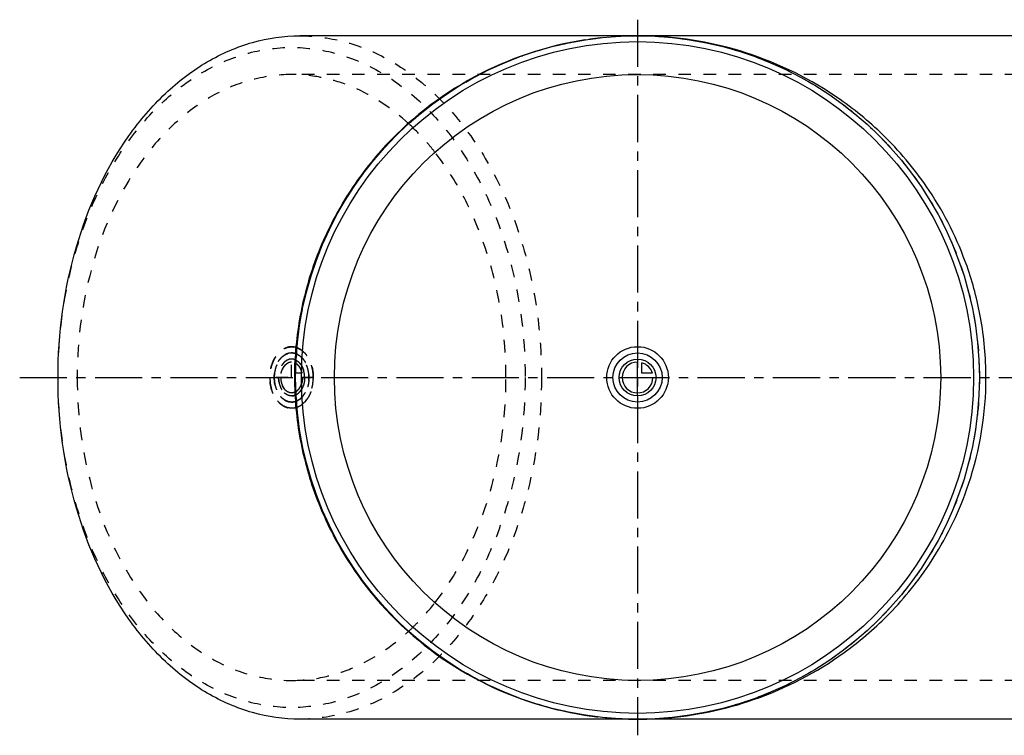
# Model space of a CAD drawing. Header units: millimetres. Extents: x 22 to 973, y 314 to 686.
# Tile 1 of 2: x 22 to 533, y 314 to 686. Entities that reach past the tile are written whole.
import ezdxf

# ---------------------------------------------------------------- set-up
doc = ezdxf.new("R2010")
doc.units = ezdxf.units.MM
doc.header["$LTSCALE"] = 65.185185
doc.linetypes.add('CENTER', pattern=[0.6, 0.375, -0.075, 0.075, -0.075])
doc.linetypes.add('HIDDEN', pattern=[0.2, 0.1, -0.1])
for name, color, linetype in [('ACHSEN_S', 7, 'CONTINUOUS'), ('FASEN', 7, 'CONTINUOUS'), ('KOERPER', 7, 'CONTINUOUS'), ('KONST.EL_MIT_GEO', 7, 'CONTINUOUS'), ('KURVEN', 7, 'CONTINUOUS')]:
    doc.layers.add(name, color=color, linetype=linetype)

msp = doc.modelspace()

# ---------------------------------------------------------------- linework, layer by layer
at = {"layer": 'ACHSEN_S', "color": 2, "linetype": 'CENTER'}
for p, q in [((342.32, 685.91), (342.32, 314.09)), ((21.54, 500), (973.33, 500))]:
    msp.add_line(p, q, dxfattribs=at)
at = {"layer": 'FASEN', "color": 7, "linetype": 'Continuous'}
for radius in [177.5, 174.5]:
    msp.add_circle((342.32, 500), radius, dxfattribs=at)
for points, knots in [([(41.44, 500), (41.44, 522.86), (47.4, 567.18), (70, 617.17), (96.05, 647.86), (117.91, 664.64), (141.85, 675.11), (158.71, 677.5), (166.95, 677.5)], [0, 0, 0, 0, 0.287048, 0.553568, 0.675502, 0.789331, 0.896544, 1, 1, 1, 1]), ([(166.95, 322.5), (158.71, 322.5), (141.85, 324.89), (117.91, 335.36), (96.05, 352.14), (70, 382.83), (47.4, 432.82), (41.44, 477.14), (41.44, 500)], [0, 0, 0, 0, 0.103456, 0.210669, 0.324498, 0.446432, 0.712952, 1, 1, 1, 1])]:
    msp.add_open_spline(points, degree=3, knots=knots, dxfattribs=at)
at = {"layer": 'FASEN', "color": 8, "linetype": 'HIDDEN'}
for points, knots in [([(166.95, 677.5), (175.19, 677.5), (192.06, 675.11), (215.99, 664.64), (237.85, 647.86), (263.91, 617.17), (286.51, 567.18), (292.46, 522.86), (292.46, 500)], [0, 0, 0, 0, 0.103456, 0.210669, 0.324498, 0.446432, 0.712952, 1, 1, 1, 1]), ([(41.44, 500), (41.44, 522.09), (45.89, 555.04), (60.88, 595.13), (75.86, 621.26), (94.21, 642.86), (115.32, 659.08), (138.46, 669.19), (162.71, 672.63), (186.96, 669.19), (210.1, 659.08), (231.21, 642.86), (249.56, 621.26), (264.54, 595.13), (279.53, 555.04), (283.98, 522.09), (283.98, 500)], [0, 0, 0, 0, 0.143394, 0.211975, 0.276986, 0.337898, 0.394761, 0.448319, 0.5, 0.551681, 0.605239, 0.662102, 0.723014, 0.788025, 0.856606, 1, 1, 1, 1]), ([(283.98, 500), (283.98, 477.91), (279.53, 444.96), (264.54, 404.87), (249.56, 378.74), (231.21, 357.14), (210.1, 340.92), (186.96, 330.81), (162.71, 327.37), (138.46, 330.81), (115.32, 340.92), (94.21, 357.14), (75.86, 378.74), (60.88, 404.87), (45.89, 444.96), (41.44, 477.91), (41.44, 500)], [0, 0, 0, 0, 0.143394, 0.211975, 0.276986, 0.337898, 0.394761, 0.448319, 0.5, 0.551681, 0.605239, 0.662102, 0.723014, 0.788025, 0.856606, 1, 1, 1, 1]), ([(292.46, 500), (292.46, 477.14), (286.51, 432.82), (263.91, 382.83), (237.85, 352.14), (215.99, 335.36), (192.06, 324.89), (175.19, 322.5), (166.95, 322.5)], [0, 0, 0, 0, 0.287048, 0.553568, 0.675502, 0.789331, 0.896544, 1, 1, 1, 1])]:
    msp.add_open_spline(points, degree=3, knots=knots, dxfattribs=at)
at = {"layer": 'KOERPER', "color": 7, "linetype": 'Continuous'}
for p, q in [((837.29, 677.5), (166.95, 677.5)), ((837.29, 322.5), (166.95, 322.5))]:
    msp.add_line(p, q, dxfattribs=at)
at = {"layer": 'KOERPER', "color": 8, "linetype": 'HIDDEN'}
for p, q in [((839.41, 657.4), (162.71, 657.4)), ((839.41, 342.6), (162.71, 342.6))]:
    msp.add_line(p, q, dxfattribs=at)
at = {"layer": 'KOERPER', "color": 7, "linetype": 'Continuous'}
msp.add_circle((342.32, 500), 157.4, dxfattribs=at)
at = {"layer": 'KOERPER', "color": 8, "linetype": 'HIDDEN'}
for points, knots in [([(162.71, 657.4), (155.4, 657.4), (140.45, 655.28), (119.22, 646), (99.84, 631.11), (76.73, 603.9), (56.69, 559.58), (51.41, 520.28), (51.41, 500)], [0, 0, 0, 0, 0.103456, 0.210669, 0.324498, 0.446432, 0.712951, 1, 1, 1, 1]), ([(223.54, 631.81), (215.02, 639.68), (200.49, 649.51), (178.97, 656.27), (168.08, 657.4), (162.71, 657.4)], [0, 0, 0, 0, 0.516498, 0.760668, 1, 1, 1, 1]), ([(237.14, 617.03), (236.08, 618.37), (231.84, 623.56), (227.2, 628.43), (223.54, 631.81)], [0, 0, 0, 0, 0.255195, 1, 1, 1, 1]), ([(274.01, 500), (274.01, 521.59), (268.08, 563.26), (249.41, 601.42), (237.14, 617.03)], [0, 0, 0, 0, 0.520986, 1, 1, 1, 1]), ([(51.41, 500), (51.41, 479.72), (56.69, 440.42), (76.73, 396.1), (99.84, 368.89), (119.22, 354), (140.45, 344.72), (155.4, 342.6), (162.71, 342.6)], [0, 0, 0, 0, 0.287049, 0.553568, 0.675502, 0.789331, 0.896544, 1, 1, 1, 1]), ([(237.14, 382.97), (249.41, 398.58), (268.08, 436.74), (274.01, 478.41), (274.01, 500)], [0, 0, 0, 0, 0.479014, 1, 1, 1, 1]), ([(223.54, 368.19), (224.74, 369.3), (229.57, 373.95), (234.01, 378.99), (237.14, 382.97)], [0, 0, 0, 0, 0.245022, 1, 1, 1, 1]), ([(162.71, 342.6), (168.08, 342.6), (178.97, 343.73), (200.49, 350.49), (215.02, 360.32), (223.54, 368.19)], [0, 0, 0, 0, 0.239332, 0.483502, 1, 1, 1, 1])]:
    msp.add_open_spline(points, degree=3, knots=knots, dxfattribs=at)
at = {"layer": 'KONST.EL_MIT_GEO', "color": 8, "linetype": 'HIDDEN'}
for p, q in [((315.14, 675.42), (315.03, 675.4)), ((314.87, 324.62), (315.33, 324.55)), ((358.56, 323.22), (358.71, 323.23))]:
    msp.add_line(p, q, dxfattribs=at)
msp.add_circle((342.32, 500), 177.5, dxfattribs=at)
for centre, radius, start, end in [((342.33, 498.69), 178.81, 91.8657, 98.7466), ((342.32, 498.76), 178.74, 90.0006, 91.8628), ((342.31, 492.57), 184.93, 88.8654, 89.9986), ((342.32, 492.99), 184.51, 87.9749, 88.8653), ((342.32, 501.17), 178.67, 261.3132, 264.603), ((342.31, 501.11), 178.61, 264.6033, 264.8753), ((342.32, 501.22), 178.72, 264.876, 268.116), ((342.32, 501.27), 178.77, 268.116, 269.9989), ((342.31, 507.55), 185.05, 270.0017, 271.0539), ((342.32, 507.07), 184.57, 271.054, 272.1195), ((342.33, 506.62), 184.12, 272.1195, 275.0557)]:
    msp.add_arc(centre, radius, start, end, dxfattribs=at)
at = {"layer": 'KONST.EL_MIT_GEO', "color": 7, "linetype": 'Continuous'}
for points, knots in [([(315.03, 675.4), (295.08, 672.32), (255.52, 659.1), (214.39, 626.54), (189.36, 592.75), (175.1, 563.85), (166.23, 532.56), (164.23, 510.86), (164.23, 500)], [0, 0, 0, 0, 0.241171, 0.487428, 0.613555, 0.741293, 0.87029, 1, 1, 1, 1]), ([(523.23, 500), (523.23, 510.45), (521.45, 530.1), (512.65, 563.34), (496.54, 595.61), (473, 624.22), (441.93, 650.24), (400.66, 670.71), (365.65, 676.79), (348.84, 677.38)], [0, 0, 0, 0, 0.114241, 0.214352, 0.374738, 0.504164, 0.616902, 0.816008, 1, 1, 1, 1]), ([(164.23, 500), (164.23, 489.15), (166.23, 467.46), (175.08, 436.19), (189.32, 407.31), (214.33, 373.53), (255.41, 340.97), (294.94, 327.72), (314.87, 324.62)], [0, 0, 0, 0, 0.129701, 0.258689, 0.386418, 0.512538, 0.758818, 1, 1, 1, 1]), ([(358.71, 323.23), (374.76, 324.66), (408.09, 332.11), (447.06, 353.3), (476.37, 379.37), (498.5, 407.69), (517.81, 448.11), (523.23, 481.3), (523.23, 500)], [0, 0, 0, 0, 0.182981, 0.382544, 0.495986, 0.626413, 0.787752, 1, 1, 1, 1])]:
    msp.add_open_spline(points, degree=3, knots=knots, dxfattribs=at)
at = {"layer": 'KURVEN', "color": 8, "linetype": 'HIDDEN'}
for p, q in [((162.71, 500), (162.71, 508)), ((164.27, 507.69), (164.27, 502.2)), ((168.15, 502.2), (164.27, 502.2)), ((174.02, 500), (151.4, 500))]:
    msp.add_line(p, q, dxfattribs=at)
at = {"layer": 'KURVEN', "color": 40, "linetype": 'Continuous'}
for p, q in [((342.32, 490.4), (342.32, 508)), ((344.52, 502.2), (344.52, 507.69)), ((350.01, 502.2), (344.52, 502.2)), ((332.72, 500), (350.32, 500))]:
    msp.add_line(p, q, dxfattribs=at)
for radius in [16, 12.8, 9.6]:
    msp.add_circle((342.32, 500), radius, dxfattribs=at)
for start, end in [(90, 360), (15.962, 74.038)]:
    msp.add_arc((342.32, 500), 8, start, end, dxfattribs=at)
at = {"layer": 'KURVEN', "color": 8, "linetype": 'HIDDEN'}
for points, knots in [([(162.71, 484), (162.34, 484.05), (161.79, 484.12), (161.06, 484.24), (160.51, 484.26), (159.99, 484.54), (159.45, 484.75), (158.93, 484.99), (158.39, 485.17), (157.91, 485.59), (157.42, 485.93), (156.94, 486.32), (156.43, 486.63), (156.02, 487.19), (155.58, 487.67), (155.15, 488.19), (154.69, 488.66), (154.37, 489.3), (154.01, 489.89), (153.67, 490.5), (153.28, 491.07), (153.06, 491.79), (152.78, 492.47), (152.53, 493.17), (152.24, 493.83), (152.11, 494.6), (151.94, 495.34), (151.79, 496.09), (151.59, 496.82), (151.57, 497.63), (151.5, 498.42), (151.46, 499.21), (151.36, 500), (151.46, 500.78), (151.5, 501.55), (151.57, 502.33), (151.58, 503.12), (151.78, 503.85), (151.93, 504.6), (152.1, 505.35), (152.22, 506.11), (152.52, 506.78), (152.76, 507.48), (153.04, 508.16), (153.26, 508.88), (153.65, 509.46), (153.99, 510.09), (154.36, 510.69), (154.69, 511.35), (155.14, 511.8), (155.56, 512.31), (155.99, 512.79), (156.4, 513.33), (156.91, 513.65), (157.39, 514.04), (157.88, 514.39), (158.35, 514.81), (158.89, 514.99), (159.42, 515.23), (159.95, 515.44), (160.46, 515.73), (161.04, 515.75), (161.78, 515.88), (162.34, 515.95), (162.71, 516)], [0, 0, 0, 0, 0.03125, 0.046875, 0.0625, 0.078125, 0.09375, 0.109375, 0.125, 0.140625, 0.15625, 0.171875, 0.1875, 0.203125, 0.21875, 0.234375, 0.25, 0.265625, 0.28125, 0.296875, 0.3125, 0.328125, 0.34375, 0.359375, 0.375, 0.390625, 0.40625, 0.421875, 0.4375, 0.453125, 0.46875, 0.484375, 0.5, 0.515625, 0.53125, 0.546875, 0.5625, 0.578125, 0.59375, 0.609375, 0.625, 0.640625, 0.65625, 0.671875, 0.6875, 0.703125, 0.71875, 0.734375, 0.75, 0.765625, 0.78125, 0.796875, 0.8125, 0.828125, 0.84375, 0.859375, 0.875, 0.890625, 0.90625, 0.921875, 0.9375, 0.953125, 0.96875, 1, 1, 1, 1]), ([(165.57, 515.48), (165.15, 515.57), (164.3, 515.75), (163.24, 516.01), (162.39, 515.91), (161.75, 515.86), (161.1, 515.87), (160.48, 515.62), (159.85, 515.4), (159.34, 515.2), (158.92, 515.07), (158.52, 514.83), (158.04, 514.49), (157.47, 514.09), (156.68, 513.6), (155.87, 512.59), (154.97, 511.75), (154.44, 510.79), (154.01, 510.11), (153.66, 509.54), (153.39, 509.07), (153.19, 508.51), (152.92, 507.85), (152.6, 507.03), (152.26, 506.24), (152.11, 505.35), (151.91, 504.49), (151.63, 503.34), (151.53, 501.82), (151.44, 500.61), (151.4, 500)], [0, 0, 0, 0, 0.0625, 0.125, 0.15625, 0.1875, 0.21875, 0.25, 0.28125, 0.3125, 0.328125, 0.34375, 0.375, 0.40625, 0.4375, 0.5, 0.5625, 0.59375, 0.625, 0.65625, 0.671875, 0.6875, 0.71875, 0.75, 0.78125, 0.8125, 0.84375, 0.875, 0.9375, 1, 1, 1, 1]), ([(162.71, 487.2), (162.42, 487.24), (161.98, 487.3), (161.39, 487.39), (160.95, 487.41), (160.53, 487.63), (160.11, 487.8), (159.69, 487.99), (159.25, 488.13), (158.87, 488.47), (158.48, 488.75), (158.09, 489.05), (157.69, 489.31), (157.36, 489.75), (157, 490.14), (156.66, 490.55), (156.29, 490.93), (156.04, 491.44), (155.75, 491.91), (155.48, 492.4), (155.17, 492.86), (154.99, 493.44), (154.77, 493.98), (154.57, 494.53), (154.33, 495.07), (154.23, 495.68), (154.09, 496.27), (153.97, 496.88), (153.81, 497.46), (153.8, 498.11), (153.74, 498.73), (153.71, 499.37), (153.63, 500), (153.71, 500.62), (153.74, 501.24), (153.8, 501.86), (153.81, 502.49), (153.97, 503.08), (154.08, 503.68), (154.22, 504.28), (154.32, 504.89), (154.56, 505.43), (154.75, 505.98), (154.97, 506.53), (155.15, 507.1), (155.46, 507.57), (155.74, 508.07), (156.03, 508.55), (156.29, 509.08), (156.66, 509.44), (156.99, 509.85), (157.34, 510.23), (157.66, 510.67), (158.07, 510.92), (158.45, 511.23), (158.85, 511.51), (159.22, 511.85), (159.66, 511.99), (160.08, 512.19), (160.5, 512.36), (160.91, 512.58), (161.37, 512.6), (161.96, 512.7), (162.41, 512.76), (162.71, 512.8)], [0, 0, 0, 0, 0.03125, 0.046875, 0.0625, 0.078125, 0.09375, 0.109375, 0.125, 0.140625, 0.15625, 0.171875, 0.1875, 0.203125, 0.21875, 0.234375, 0.25, 0.265625, 0.28125, 0.296875, 0.3125, 0.328125, 0.34375, 0.359375, 0.375, 0.390625, 0.40625, 0.421875, 0.4375, 0.453125, 0.46875, 0.484375, 0.5, 0.515625, 0.53125, 0.546875, 0.5625, 0.578125, 0.59375, 0.609375, 0.625, 0.640625, 0.65625, 0.671875, 0.6875, 0.703125, 0.71875, 0.734375, 0.75, 0.765625, 0.78125, 0.796875, 0.8125, 0.828125, 0.84375, 0.859375, 0.875, 0.890625, 0.90625, 0.921875, 0.9375, 0.953125, 0.96875, 1, 1, 1, 1]), ([(165.28, 512.27), (164.93, 512.36), (164.25, 512.54), (163.39, 512.78), (162.69, 512.73), (162.17, 512.71), (161.64, 512.74), (161.13, 512.55), (160.62, 512.39), (160.11, 512.23), (159.61, 512.03), (159.14, 511.69), (158.67, 511.38), (158.02, 511), (157.35, 510.19), (156.61, 509.52), (156.17, 508.75), (155.82, 508.2), (155.46, 507.67), (155.18, 507.03), (154.92, 506.37), (154.66, 505.72), (154.38, 505.07), (154.25, 504.35), (154.09, 503.65), (153.85, 502.72), (153.77, 501.48), (153.7, 500.49), (153.66, 500)], [0, 0, 0, 0, 0.0625, 0.125, 0.15625, 0.1875, 0.21875, 0.25, 0.28125, 0.3125, 0.34375, 0.375, 0.40625, 0.4375, 0.5, 0.5625, 0.59375, 0.625, 0.65625, 0.6875, 0.71875, 0.75, 0.78125, 0.8125, 0.84375, 0.875, 0.9375, 1, 1, 1, 1]), ([(162.71, 512.8), (163.12, 512.79), (163.81, 512.73), (164.61, 512.52), (165.06, 512.36), (165.28, 512.27)], [0, 0, 0, 0, 0.5, 0.75, 1, 1, 1, 1]), ([(171.76, 500), (171.71, 500.68), (171.63, 501.52), (171.58, 502.54), (171.45, 503.19), (171.25, 503.99), (171.07, 504.81), (170.9, 505.44), (170.64, 506.02), (170.41, 506.61), (170.15, 507.19), (170, 507.65), (169.72, 508.01), (169.4, 508.52), (169.06, 509.02), (168.74, 509.55), (168.36, 509.96), (167.86, 510.43), (167.37, 510.93), (166.96, 511.3), (166.28, 511.66), (165.73, 512.01), (165.28, 512.27)], [0, 0, 0, 0, 0.125, 0.15625, 0.1875, 0.25, 0.3125, 0.34375, 0.375, 0.4375, 0.46875, 0.5, 0.53125, 0.5625, 0.625, 0.65625, 0.6875, 0.75, 0.8125, 0.84375, 0.875, 1, 1, 1, 1]), ([(165.28, 512.27), (165.5, 512.15), (165.94, 511.89), (166.84, 511.42), (167.64, 510.63), (168.48, 509.92), (168.96, 509.16), (169.39, 508.58), (169.73, 508.1), (169.99, 507.5), (170.33, 506.8), (170.75, 505.95), (170.98, 504.99), (171.4, 503.76), (171.55, 502.39), (171.75, 501.04), (171.7, 500.03), (171.75, 499.01), (171.56, 497.66), (171.41, 496.29), (170.99, 495.05), (170.75, 494.06), (170.34, 493.22), (170, 492.53), (169.75, 491.95), (169.41, 491.46), (169.07, 490.97), (168.72, 490.49), (168.38, 489.98), (167.87, 489.56), (167.37, 489.1), (166.98, 488.69), (166.52, 488.45), (165.96, 488.11), (165.5, 487.86), (165.28, 487.73)], [0, 0, 0, 0, 0.03125, 0.0625, 0.125, 0.15625, 0.1875, 0.21875, 0.234375, 0.25, 0.28125, 0.3125, 0.34375, 0.375, 0.4375, 0.46875, 0.5, 0.53125, 0.5625, 0.625, 0.65625, 0.6875, 0.71875, 0.75, 0.765625, 0.78125, 0.8125, 0.828125, 0.84375, 0.875, 0.90625, 0.921875, 0.9375, 0.96875, 1, 1, 1, 1]), ([(174.02, 500), (173.96, 500.86), (173.85, 501.93), (173.79, 503.22), (173.62, 504.06), (173.36, 505.1), (173.12, 506.14), (172.9, 506.96), (172.55, 507.69), (172.24, 508.45), (171.91, 509.19), (171.7, 509.79), (171.34, 510.23), (170.93, 510.87), (170.48, 511.49), (170.07, 512.15), (169.58, 512.66), (168.93, 513.24), (168.3, 513.86), (167.78, 514.3), (167.18, 514.59), (166.45, 515.01), (165.87, 515.32), (165.57, 515.48)], [0, 0, 0, 0, 0.125, 0.15625, 0.1875, 0.25, 0.3125, 0.34375, 0.375, 0.4375, 0.46875, 0.5, 0.53125, 0.5625, 0.625, 0.65625, 0.6875, 0.75, 0.8125, 0.84375, 0.875, 0.9375, 1, 1, 1, 1]), ([(165.57, 515.48), (165.86, 515.33), (166.43, 515.03), (167.14, 514.64), (167.72, 514.38), (168.23, 513.87), (168.76, 513.43), (169.29, 512.96), (169.69, 512.62), (170.01, 512.14), (170.46, 511.55), (170.91, 510.94), (171.36, 510.33), (171.69, 509.59), (172.14, 508.7), (172.69, 507.63), (173, 506.39), (173.34, 505.4), (173.55, 504.58), (173.65, 503.71), (173.82, 502.65), (174, 501.36), (173.95, 500.04), (174.01, 498.72), (173.83, 497.43), (173.67, 496.36), (173.56, 495.49), (173.35, 494.67), (173.02, 493.68), (172.71, 492.43), (172.17, 491.36), (171.72, 490.47), (171.39, 489.72), (170.95, 489.12), (170.5, 488.51), (170.05, 487.91), (169.73, 487.43), (169.33, 487.09), (168.81, 486.62), (168.28, 486.17), (167.77, 485.66), (167.17, 485.38), (166.45, 484.98), (165.87, 484.68), (165.57, 484.52)], [0, 0, 0, 0, 0.03125, 0.0625, 0.078125, 0.09375, 0.125, 0.140625, 0.15625, 0.171875, 0.1875, 0.21875, 0.234375, 0.25, 0.28125, 0.3125, 0.34375, 0.375, 0.390625, 0.40625, 0.4375, 0.46875, 0.5, 0.53125, 0.5625, 0.59375, 0.609375, 0.625, 0.65625, 0.6875, 0.71875, 0.75, 0.765625, 0.78125, 0.8125, 0.828125, 0.84375, 0.859375, 0.875, 0.90625, 0.921875, 0.9375, 0.96875, 1, 1, 1, 1]), ([(162.71, 509.6), (162.49, 509.57), (162.16, 509.53), (161.72, 509.46), (161.39, 509.44), (161.07, 509.27), (160.75, 509.14), (160.43, 508.99), (160.09, 508.89), (159.81, 508.63), (159.52, 508.42), (159.23, 508.19), (158.92, 508), (158.68, 507.67), (158.41, 507.37), (158.16, 507.06), (157.88, 506.78), (157.69, 506.4), (157.41, 505.92), (157.02, 505.35), (156.76, 504.46), (156.38, 503.65), (156.26, 502.72), (156, 501.85), (156.01, 500.88), (155.88, 499.93), (156.01, 499), (156.02, 498.06), (156.28, 497.17), (156.42, 496.22), (156.8, 495.44), (157.06, 494.58), (157.46, 493.99), (157.75, 493.51), (157.95, 493.12), (158.22, 492.85), (158.48, 492.55), (158.74, 492.27), (158.98, 491.95), (159.3, 491.75), (159.59, 491.52), (159.89, 491.31), (160.18, 491.06), (160.51, 490.96), (160.82, 490.82), (161.15, 490.7), (161.46, 490.54), (161.8, 490.53), (162.25, 490.46), (162.59, 490.43), (162.82, 490.4)], [0, 0, 0, 0, 0.03125, 0.046875, 0.0625, 0.078125, 0.09375, 0.109375, 0.125, 0.140625, 0.15625, 0.171875, 0.1875, 0.203125, 0.21875, 0.234375, 0.25, 0.265625, 0.28125, 0.3125, 0.34375, 0.375, 0.40625, 0.4375, 0.46875, 0.5, 0.53125, 0.5625, 0.59375, 0.625, 0.65625, 0.6875, 0.71875, 0.734375, 0.75, 0.765625, 0.78125, 0.796875, 0.8125, 0.828125, 0.84375, 0.859375, 0.875, 0.890625, 0.90625, 0.921875, 0.9375, 0.953125, 0.96875, 1, 1, 1, 1]), ([(162.71, 508), (162.53, 507.97), (162.17, 507.91), (161.63, 507.86), (161.1, 507.63), (160.05, 507.14), (158.7, 505.82), (157.7, 503.88), (157.35, 502.42), (157.17, 501.7), (157.13, 500.9), (157.08, 500.39), (157.05, 500.13)], [0, 0, 0, 0, 0.0625, 0.125, 0.1875, 0.25, 0.5, 0.75, 0.8125, 0.875, 0.9375, 1, 1, 1, 1]), ([(168.15, 502.2), (168.01, 502.74), (167.72, 503.79), (166.8, 505.78), (165.76, 506.74), (165.04, 507.29)], [0, 0, 0, 0, 0.25, 0.5, 1, 1, 1, 1]), ([(165.04, 507.29), (165.4, 507.02), (166.09, 506.46), (167.35, 504.89), (167.87, 503.29), (168.15, 502.2)], [0, 0, 0, 0, 0.25, 0.5, 1, 1, 1, 1]), ([(169.5, 500), (169.46, 500.47), (169.42, 501.19), (169.33, 502.13), (169.15, 502.82), (169.03, 503.53), (168.8, 504.18), (168.54, 504.81), (168.32, 505.48), (167.96, 506), (167.64, 506.57), (167.29, 507.1), (166.86, 507.52), (166.47, 508), (165.87, 508.46), (165.4, 508.77), (165.09, 508.99)], [0, 0, 0, 0, 0.125, 0.1875, 0.25, 0.3125, 0.375, 0.4375, 0.5, 0.5625, 0.625, 0.6875, 0.75, 0.8125, 0.875, 1, 1, 1, 1]), ([(165.09, 508.99), (165.39, 508.78), (165.85, 508.47), (166.45, 508.02), (166.84, 507.54), (167.26, 507.13), (167.61, 506.6), (167.94, 506.03), (168.31, 505.51), (168.52, 504.84), (168.79, 504.22), (169.01, 503.57), (169.14, 502.86), (169.33, 502.18), (169.42, 501.21), (169.46, 500.48), (169.5, 500)], [0, 0, 0, 0, 0.125, 0.1875, 0.25, 0.3125, 0.375, 0.4375, 0.5, 0.5625, 0.625, 0.6875, 0.75, 0.8125, 0.875, 1, 1, 1, 1]), ([(151.4, 500), (151.44, 499.4), (151.53, 498.19), (151.62, 496.68), (151.91, 495.53), (152.1, 494.67), (152.26, 493.78), (152.59, 492.99), (152.9, 492.19), (153.17, 491.54), (153.36, 490.99), (153.62, 490.52), (153.98, 489.95), (154.4, 489.26), (154.93, 488.3), (155.83, 487.46), (156.63, 486.44), (157.42, 485.95), (158, 485.54), (158.48, 485.2), (158.87, 484.95), (159.3, 484.82), (159.82, 484.61), (160.46, 484.4), (160.98, 484.16), (161.41, 484.16), (161.84, 484.12), (162.37, 484.09), (163.23, 483.99), (164.3, 484.25), (165.15, 484.43), (165.57, 484.52)], [0, 0, 0, 0, 0.0625, 0.125, 0.15625, 0.1875, 0.21875, 0.25, 0.28125, 0.3125, 0.328125, 0.34375, 0.375, 0.40625, 0.4375, 0.5, 0.5625, 0.59375, 0.625, 0.65625, 0.671875, 0.6875, 0.71875, 0.75, 0.78125, 0.796875, 0.8125, 0.84375, 0.875, 0.9375, 1, 1, 1, 1]), ([(153.66, 500), (153.69, 499.51), (153.77, 498.53), (153.85, 497.3), (154.08, 496.36), (154.24, 495.66), (154.37, 494.94), (154.65, 494.3), (154.9, 493.66), (155.16, 493.01), (155.43, 492.39), (155.8, 491.85), (156.14, 491.29), (156.58, 490.52), (157.32, 489.85), (157.98, 489.03), (158.63, 488.65), (159.1, 488.33), (159.49, 488.06), (159.82, 487.87), (160.17, 487.78), (160.6, 487.62), (161.12, 487.46), (161.63, 487.26), (162.16, 487.29), (162.68, 487.27), (163.38, 487.21), (164.24, 487.46), (164.93, 487.63), (165.28, 487.73)], [0, 0, 0, 0, 0.0625, 0.125, 0.15625, 0.1875, 0.21875, 0.25, 0.28125, 0.3125, 0.34375, 0.375, 0.40625, 0.4375, 0.5, 0.5625, 0.59375, 0.625, 0.65625, 0.671875, 0.6875, 0.71875, 0.75, 0.78125, 0.8125, 0.84375, 0.875, 0.9375, 1, 1, 1, 1]), ([(165.09, 491.01), (164.83, 490.92), (164.31, 490.73), (163.65, 490.48), (163.1, 490.47), (162.69, 490.46), (162.27, 490.4), (161.87, 490.52), (161.46, 490.62), (161.06, 490.72), (160.66, 490.85), (160.28, 491.1), (159.9, 491.32), (159.38, 491.59), (158.85, 492.21), (158.25, 492.71), (157.9, 493.31), (157.62, 493.74), (157.32, 494.15), (157.1, 494.64), (156.9, 495.15), (156.69, 495.66), (156.47, 496.15), (156.37, 496.72), (156.24, 497.28), (156.06, 498.01), (156, 498.99), (155.95, 499.76), (155.92, 500.15)], [0, 0, 0, 0, 0.0625, 0.125, 0.15625, 0.1875, 0.21875, 0.25, 0.28125, 0.3125, 0.34375, 0.375, 0.40625, 0.4375, 0.5, 0.5625, 0.59375, 0.625, 0.65625, 0.6875, 0.71875, 0.75, 0.78125, 0.8125, 0.84375, 0.875, 0.9375, 1, 1, 1, 1]), ([(157.05, 500.13), (157.09, 499.47), (157.11, 498.63), (157.33, 497.67), (157.45, 497.01), (157.74, 496.29), (157.99, 495.55), (158.31, 495.04), (158.54, 494.65), (158.76, 494.25), (159.05, 493.95), (159.33, 493.64), (159.59, 493.29), (159.92, 493.09), (160.23, 492.86), (160.53, 492.6), (160.87, 492.46), (161.22, 492.33), (161.67, 492.12), (162.26, 492.08), (162.84, 491.98), (163.32, 492.09), (164.03, 492.18), (164.59, 492.5), (165.04, 492.71)], [0, 0, 0, 0, 0.125, 0.15625, 0.1875, 0.25, 0.3125, 0.34375, 0.375, 0.40625, 0.4375, 0.46875, 0.5, 0.53125, 0.5625, 0.59375, 0.625, 0.65625, 0.6875, 0.75, 0.8125, 0.84375, 0.875, 1, 1, 1, 1]), ([(165.04, 492.71), (165.35, 492.95), (165.98, 493.43), (167.12, 494.77), (167.65, 496.11), (167.97, 497.06)], [0, 0, 0, 0, 0.25, 0.5, 1, 1, 1, 1]), ([(169.5, 500), (169.46, 499.53), (169.42, 498.81), (169.33, 497.87), (169.15, 497.18), (169.03, 496.47), (168.8, 495.82), (168.54, 495.19), (168.32, 494.52), (167.96, 494), (167.64, 493.43), (167.29, 492.9), (166.86, 492.48), (166.47, 492), (165.87, 491.54), (165.4, 491.23), (165.09, 491.01)], [0, 0, 0, 0, 0.125, 0.1875, 0.25, 0.3125, 0.375, 0.4375, 0.5, 0.5625, 0.625, 0.6875, 0.75, 0.8125, 0.875, 1, 1, 1, 1]), ([(165.09, 491.01), (165.39, 491.22), (165.85, 491.53), (166.45, 491.98), (166.84, 492.46), (167.26, 492.87), (167.62, 493.4), (167.94, 493.97), (168.31, 494.49), (168.52, 495.16), (168.79, 495.78), (169.01, 496.43), (169.14, 497.14), (169.33, 497.82), (169.42, 498.79), (169.46, 499.52), (169.5, 500)], [0, 0, 0, 0, 0.125, 0.1875, 0.25, 0.3125, 0.375, 0.4375, 0.5, 0.5625, 0.625, 0.6875, 0.75, 0.8125, 0.875, 1, 1, 1, 1]), ([(165.28, 487.73), (165.72, 487.99), (166.27, 488.33), (166.95, 488.69), (167.35, 489.05), (167.84, 489.55), (168.34, 490.02), (168.72, 490.43), (169.04, 490.95), (169.37, 491.44), (169.69, 491.94), (169.96, 492.29), (170.13, 492.76), (170.39, 493.35), (170.62, 493.95), (170.89, 494.53), (171.07, 495.17), (171.24, 495.98), (171.45, 496.78), (171.58, 497.43), (171.63, 498.47), (171.71, 499.32), (171.76, 500)], [0, 0, 0, 0, 0.125, 0.15625, 0.1875, 0.25, 0.3125, 0.34375, 0.375, 0.4375, 0.46875, 0.5, 0.53125, 0.5625, 0.625, 0.65625, 0.6875, 0.75, 0.8125, 0.84375, 0.875, 1, 1, 1, 1]), ([(165.57, 484.52), (165.86, 484.67), (166.43, 484.98), (167.14, 485.38), (167.72, 485.65), (168.25, 486.1), (168.89, 486.73), (169.55, 487.31), (170.05, 487.82), (170.46, 488.48), (170.91, 489.1), (171.33, 489.74), (171.68, 490.18), (171.89, 490.78), (172.23, 491.51), (172.54, 492.27), (172.89, 493.01), (173.11, 493.81), (173.34, 494.84), (173.61, 495.85), (173.78, 496.68), (173.85, 498.03), (173.95, 499.12), (174.02, 500)], [0, 0, 0, 0, 0.0625, 0.125, 0.15625, 0.1875, 0.25, 0.3125, 0.34375, 0.375, 0.4375, 0.46875, 0.5, 0.53125, 0.5625, 0.625, 0.65625, 0.6875, 0.75, 0.8125, 0.84375, 0.875, 1, 1, 1, 1]), ([(165.28, 487.73), (164.88, 487.57), (164.21, 487.35), (163.4, 487.23), (162.94, 487.21), (162.71, 487.2)], [0, 0, 0, 0, 0.5, 0.75, 1, 1, 1, 1])]:
    msp.add_open_spline(points, degree=3, knots=knots, dxfattribs=at)
for points in [[(162.71, 516), (163.18, 515.99), (164.11, 515.94), (165.1, 515.64), (165.57, 515.48)], [(162.8, 492), (162.62, 492.02), (162.25, 492.08), (161.69, 492.08), (161.16, 492.37), (160.6, 492.52), (160.14, 492.95), (159.62, 493.24), (159.21, 493.8), (158.73, 494.24), (158.42, 494.89), (158.02, 495.44), (157.79, 496.18), (157.47, 496.84), (157.36, 497.61), (157.14, 498.34), (157.13, 499.14), (157.02, 499.93), (157.12, 500.71), (157.12, 501.49), (157.33, 502.24), (157.44, 503.03), (157.74, 503.69), (157.95, 504.42), (158.35, 504.99), (158.66, 505.67), (159.13, 506.11), (159.52, 506.67), (160.04, 506.98), (160.52, 507.43), (161.06, 507.59), (161.57, 507.89), (162.15, 507.91), (162.52, 507.97), (162.71, 508)], [(165.09, 508.99), (164.71, 509.17), (163.94, 509.51), (163.13, 509.58), (162.71, 509.6)], [(165.04, 507.29), (164.82, 507.42), (164.56, 507.57), (164.27, 507.69)], [(164.27, 507.69), (164.49, 507.6), (164.76, 507.46), (165.04, 507.29)], [(167.97, 497.06), (167.67, 496.15), (166.93, 494.29), (165.69, 493.2), (165.04, 492.71)], [(167.97, 497.06), (168, 497.16), (168.03, 497.28), (168.06, 497.41)], [(168.06, 497.41), (168.04, 497.3), (168.01, 497.19), (167.97, 497.06)], [(168.37, 500), (168.36, 499.58), (168.32, 498.67), (168.16, 497.85), (168.06, 497.41)], [(165.04, 492.71), (164.69, 492.51), (163.97, 492.12), (163.2, 492.03), (162.8, 492)], [(162.82, 490.4), (163.2, 490.42), (163.99, 490.51), (164.71, 490.82), (165.09, 491.01)], [(165.57, 484.52), (165.11, 484.37), (164.2, 484.08), (163.2, 484.01), (162.71, 484)]]:
    msp.add_open_spline(points, degree=3, dxfattribs=at)

doc.saveas('drawing.dxf')
